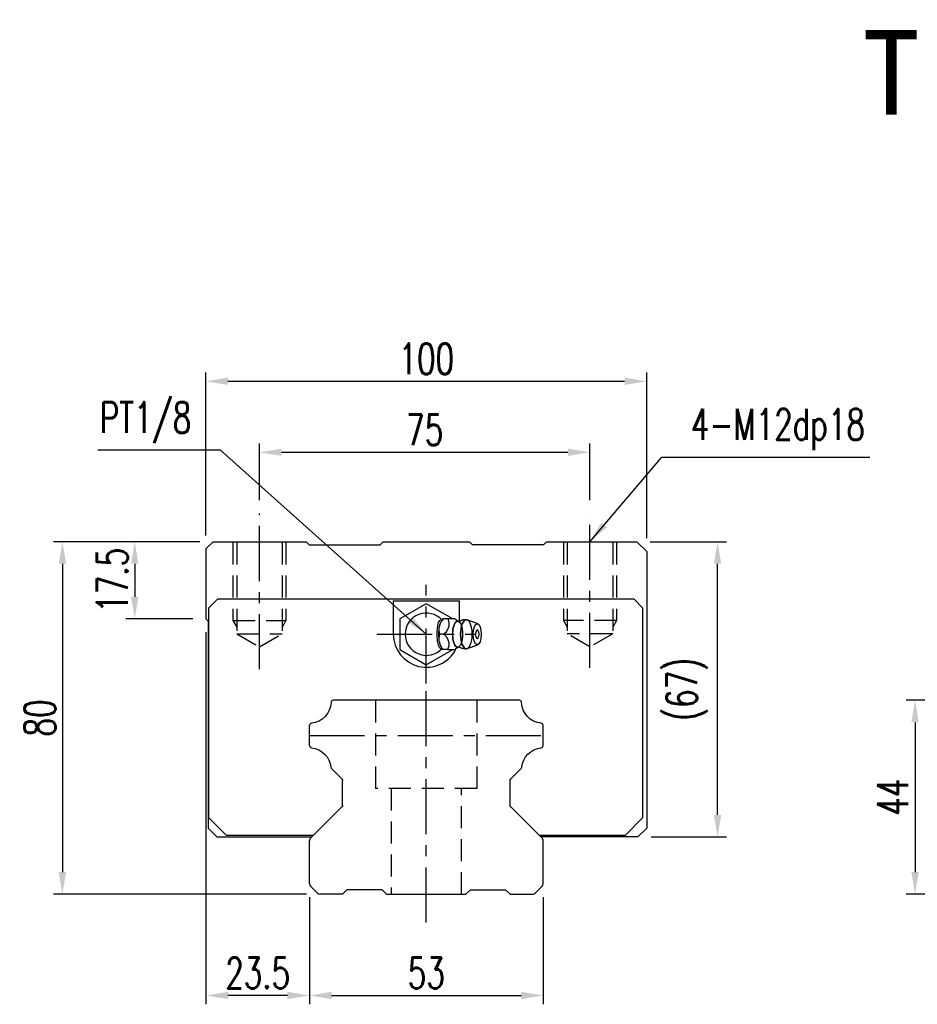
# Model space of a CAD drawing. Header units: millimetres. Extents: x 16 to 609, y 171 to 399.
# Tile 1 of 52: x 16 to 219, y 176 to 399. Entities that reach past the tile are written whole.
import ezdxf
from ezdxf.enums import TextEntityAlignment as Align

# ---------------------------------------------------------------- set-up
doc = ezdxf.new("R2010")
doc.units = ezdxf.units.MM
doc.header["$LTSCALE"] = 10
doc.linetypes.add('CENTER', pattern=[2, 1.25, -0.25, 0.25, -0.25])
doc.linetypes.add('DASHED', pattern=[0.75, 0.5, -0.25])
for name, color, linetype in [('2', 7, 'Continuous'), ('4', 7, 'Continuous'), ('CHA', 7, 'Continuous'), ('CL', 1, 'CENTER'), ('DIM', 4, 'Continuous'), ('HID', 2, 'DASHED'), ('OUT', 3, 'Continuous')]:
    doc.layers.add(name, color=color, linetype=linetype)
doc.styles.add('DIM-7', font='SIMPLEX.shx', dxfattribs={"width": 0.7, "bigfont": 'chineset.shx'})
doc.styles.add('T', font='kaiu.ttf')
doc.dimstyles.new('CNS', dxfattribs={"dimtxt": 3.5, "dimasz": 2.5, "dimexe": 1, "dimexo": 1.5, "dimgap": 0.09, "dimtad": 0, "dimdsep": 46, "dimtxsty": 'DIM-7', "dimcen": 0.09, "dimclrd": 1, "dimclre": 1, "dimclrt": 4, "dimadec": 0, "dimazin": 0, "dimtfac": 1, "dimtix": 1, "dimtmove": 2, "dimatfit": 3, "dimfxl": 1, "dimtvp": 0.971429, "dimtolj": 1, "dimarcsym": 0})

# ---------------------------------------------------------------- blocks, each defined once
blk = doc.blocks.new('*D34')
at = {"layer": 'DEFPOINTS', "color": 0}
for p in [(144.92, 301.22), (69.92, 287.33), (144.92, 287.33)]:
    blk.add_point(p, dxfattribs=at)
at = {"layer": 'DIM', "color": 7, "lineweight": -2}
for p, q in [((69.92, 290.33), (69.92, 303.22)), ((144.92, 290.33), (144.92, 303.22)), ((74.92, 301.22), (139.92, 301.22))]:
    blk.add_line(p, q, dxfattribs=at)
at = {"layer": 'DIM', "color": 7}
for points in [[(74.92, 302.05), (74.92, 300.38), (69.92, 301.22)], [(139.92, 302.05), (139.92, 300.38), (144.92, 301.22)]]:
    blk.add_solid(points, dxfattribs=at)
at = {"layer": 'DIM', "color": 7, "insert": (107.42, 306.32), "char_height": 7, "attachment_point": 5, "style": 'DIM-7'}
blk.add_mtext('\\A1;75', dxfattribs=at)
blk = doc.blocks.new('*D35')
at = {"layer": 'DEFPOINTS', "color": 0}
for p in [(81.28, 203.23), (134.28, 203.23), (134.28, 177.92)]:
    blk.add_point(p, dxfattribs=at)
at = {"layer": 'DIM', "color": 7, "lineweight": -2}
for p, q in [((81.28, 200.23), (81.28, 175.92)), ((134.28, 200.23), (134.28, 175.92)), ((86.28, 177.92), (129.28, 177.92))]:
    blk.add_line(p, q, dxfattribs=at)
at = {"layer": 'DIM', "color": 7}
for points in [[(86.28, 178.75), (86.28, 177.09), (81.28, 177.92)], [(129.28, 178.75), (129.28, 177.09), (134.28, 177.92)]]:
    blk.add_solid(points, dxfattribs=at)
at = {"layer": 'DIM', "color": 7, "insert": (107.78, 183.02), "char_height": 7, "attachment_point": 5, "style": 'DIM-7'}
blk.add_mtext('\\A1;53', dxfattribs=at)
blk = doc.blocks.new('*D36')
at = {"layer": 'DEFPOINTS', "color": 0}
for p in [(57.78, 263.42), (81.28, 203.23), (57.78, 177.92)]:
    blk.add_point(p, dxfattribs=at)
at = {"layer": 'DIM', "color": 7, "lineweight": -2}
for p, q in [((57.78, 260.42), (57.78, 175.92)), ((81.28, 200.23), (81.28, 175.92)), ((76.28, 177.92), (62.78, 177.92))]:
    blk.add_line(p, q, dxfattribs=at)
at = {"layer": 'DIM', "color": 7}
for points in [[(62.78, 178.75), (62.78, 177.09), (57.78, 177.92)], [(76.28, 178.75), (76.28, 177.09), (81.28, 177.92)]]:
    blk.add_solid(points, dxfattribs=at)
at = {"layer": 'DIM', "color": 7, "insert": (69.53, 183.02), "char_height": 7, "attachment_point": 5, "style": 'DIM-7'}
blk.add_mtext('\\A1;23.5', dxfattribs=at)
blk = doc.blocks.new('*D37')
at = {"layer": 'DEFPOINTS', "color": 0}
for p in [(59.39, 280.92), (41.62, 263.42), (57.78, 263.42)]:
    blk.add_point(p, dxfattribs=at)
at = {"layer": 'DIM', "color": 7, "lineweight": -2}
for p, q in [((56.39, 280.92), (39.62, 280.92)), ((41.62, 275.92), (41.62, 268.42)), ((54.78, 263.42), (39.62, 263.42))]:
    blk.add_line(p, q, dxfattribs=at)
at = {"layer": 'DIM', "color": 7}
for points in [[(40.79, 275.92), (42.46, 275.92), (41.62, 280.92)], [(40.79, 268.42), (42.46, 268.42), (41.62, 263.42)]]:
    blk.add_solid(points, dxfattribs=at)
at = {"layer": 'DIM', "color": 7, "insert": (36.52, 272.17), "char_height": 7, "attachment_point": 5, "rotation": 90, "style": 'DIM-7'}
blk.add_mtext('\\A1;17.5', dxfattribs=at)
blk = doc.blocks.new('*D40')
at = {"layer": 'DEFPOINTS', "color": 0}
for p in [(155.58, 280.92), (173.87, 280.92), (155.78, 213.92)]:
    blk.add_point(p, dxfattribs=at)
at = {"layer": 'DIM', "color": 7, "lineweight": -2}
for p, q in [((158.58, 280.92), (175.87, 280.92)), ((173.87, 218.92), (173.87, 275.92)), ((158.78, 213.92), (175.87, 213.92))]:
    blk.add_line(p, q, dxfattribs=at)
at = {"layer": 'DIM', "color": 7}
for points in [[(173.03, 275.92), (174.7, 275.92), (173.87, 280.92)], [(173.03, 218.92), (174.7, 218.92), (173.87, 213.92)]]:
    blk.add_solid(points, dxfattribs=at)
at = {"layer": 'DIM', "color": 7, "insert": (166.93, 247.42), "char_height": 7, "attachment_point": 5, "rotation": 90, "style": 'DIM-7'}
blk.add_mtext('\\A1;(67)', dxfattribs=at)
blk = doc.blocks.new('*D43')
at = {"layer": 'DEFPOINTS', "color": 0}
for p in [(239.44, 244.92), (218.68, 200.92), (239.44, 200.92)]:
    blk.add_point(p, dxfattribs=at)
at = {"layer": 'DIM', "color": 7, "lineweight": -2}
for p, q in [((236.44, 244.92), (216.68, 244.92)), ((218.68, 239.92), (218.68, 205.92)), ((236.44, 200.92), (216.68, 200.92))]:
    blk.add_line(p, q, dxfattribs=at)
at = {"layer": 'DIM', "color": 7}
for points in [[(217.85, 239.92), (219.51, 239.92), (218.68, 244.92)], [(217.85, 205.92), (219.51, 205.92), (218.68, 200.92)]]:
    blk.add_solid(points, dxfattribs=at)
at = {"layer": 'DIM', "color": 7, "insert": (213.58, 222.92), "char_height": 7, "attachment_point": 5, "rotation": 90, "style": 'DIM-7'}
blk.add_mtext('\\A1;44', dxfattribs=at)
blk = doc.blocks.new('*D76')
at = {"layer": 'DEFPOINTS', "color": 0}
for p in [(157.78, 317.33), (57.78, 279.32), (157.78, 278.72)]:
    blk.add_point(p, dxfattribs=at)
at = {"layer": 'DIM', "color": 7, "lineweight": -2}
for p, q in [((57.78, 282.32), (57.78, 319.33)), ((157.78, 281.72), (157.78, 319.33)), ((62.78, 317.33), (152.78, 317.33))]:
    blk.add_line(p, q, dxfattribs=at)
at = {"layer": 'DIM', "color": 7}
for points in [[(62.78, 318.17), (62.78, 316.5), (57.78, 317.33)], [(152.78, 318.17), (152.78, 316.5), (157.78, 317.33)]]:
    blk.add_solid(points, dxfattribs=at)
at = {"layer": 'DIM', "color": 7, "insert": (107.78, 322.43), "char_height": 7, "attachment_point": 5, "style": 'DIM-7'}
blk.add_mtext('\\A1;100', dxfattribs=at)
blk = doc.blocks.new('*D77')
at = {"layer": 'DEFPOINTS', "color": 0}
for p in [(59.39, 280.92), (25.21, 200.92), (83.59, 200.92)]:
    blk.add_point(p, dxfattribs=at)
at = {"layer": 'DIM', "color": 7, "lineweight": -2}
for p, q in [((56.39, 280.92), (23.21, 280.92)), ((25.21, 275.92), (25.21, 205.92)), ((80.59, 200.92), (23.21, 200.92))]:
    blk.add_line(p, q, dxfattribs=at)
at = {"layer": 'DIM', "color": 7}
for points in [[(24.38, 275.92), (26.05, 275.92), (25.21, 280.92)], [(24.38, 205.92), (26.05, 205.92), (25.21, 200.92)]]:
    blk.add_solid(points, dxfattribs=at)
at = {"layer": 'DIM', "color": 7, "insert": (20.11, 240.92), "char_height": 7, "attachment_point": 5, "rotation": 90, "style": 'DIM-7'}
blk.add_mtext('\\A1;80', dxfattribs=at)

msp = doc.modelspace()

# ---------------------------------------------------------------- linework, layer by layer
at = {"layer": '2', "color": 0, "linetype": 'Continuous'}
for p, q in [((100.283, 267.522), (115.283, 267.522)), ((100.283, 267.522), (100.283, 259.922)), ((107.783, 266.85), (101.783, 263.386)), ((113.783, 263.386), (107.783, 266.85)), ((115.283, 262.815), (115.283, 267.522)), ((101.783, 263.386), (101.783, 256.458)), ((111.611, 263.423), (111.303, 263.057)), ((114.224, 263.422), (112.628, 263.422)), ((119.459, 262.299), (117.013, 263.19)), ((117.013, 256.654), (119.459, 257.545)), ((101.783, 256.458), (107.783, 252.994)), ((107.783, 252.994), (113.783, 256.458)), ((111.303, 256.787), (111.611, 256.42)), ((128.905, 244.921), (86.662, 244.921)), ((98.782, 200.921), (116.784, 200.921))]:
    msp.add_line(p, q, dxfattribs=at)
at = {"layer": '2', "color": 0, "linetype": 'DASHED'}
for p, q in [((96.283, 244.921), (96.283, 224.921)), ((119.283, 224.921), (119.283, 244.921)), ((119.283, 224.921), (96.283, 224.921)), ((99.783, 224.921), (99.783, 200.921)), ((115.783, 200.921), (115.783, 224.921))]:
    msp.add_line(p, q, dxfattribs=at)
at = {"layer": '2', "color": 0, "linetype": 'Continuous'}
for centre, radius, start, end in [((107.783, 259.922), 4.8, 41.84413, 318.15588), ((107.783, 259.922), 7.5, 180, 332.98593), ((117.931, 259.922), 1.817, 0, 25.36197), ((117.931, 259.922), 1.817, 334.63803, 0)]:
    msp.add_arc(centre, radius, start, end, dxfattribs=at)
for centre, major_axis, start_param, end_param in [((111.849, 259.922), (0, 3.445), 0.4270949, 2.7144982), ((114.871, 259.922), (0, 2.962), 0, 3.1415928), ((114.871, 259.922), (0, 2.962), 6.0887993, 6.2831853), ((116.838, 259.922), (0, 3.3), 0, 3.1415926), ((116.838, 259.922), (0, 3.3), 6.1447586, 6.2831853), ((119.333, 259.922), (0, 1), 0, 3.1415928), ((119.333, 259.922), (0, 1), 5.6040129, 6.2831853), ((114.871, 259.922), (0, 2.962), 3.1415926, 3.3370582), ((119.333, 259.922), (0, 1), 3.1415926, 3.8208643), ((116.838, 259.922), (0, 3.3), 3.1415927, 3.2801171)]:
    msp.add_ellipse(centre, major_axis=major_axis, ratio=0.382683, start_param=start_param, end_param=end_param, dxfattribs=at)
for centre, major_axis in [((114.871, 259.922), (0, 2.962)), ((116.838, 259.922), (0, 3.3)), ((119.333, 259.922), (0, 2.4))]:
    msp.add_ellipse(centre, major_axis=major_axis, ratio=0.382683, dxfattribs=at)
for points, knots in [([(111.35, 256.733), (111.305, 256.7), (111.259, 256.676), (111.122, 256.635), (111.029, 256.649), (110.854, 256.76), (110.772, 256.855), (110.627, 257.106), (110.564, 257.262), (110.455, 257.622), (110.41, 257.832), (110.318, 258.428), (110.29, 258.839), (110.257, 259.838), (110.259, 260.443), (110.316, 261.339), (110.348, 261.646), (110.441, 262.165), (110.498, 262.387), (110.636, 262.763), (110.721, 262.919), (110.892, 263.117), (110.98, 263.174), (111.152, 263.206), (111.24, 263.184), (111.332, 263.124), (111.341, 263.117), (111.35, 263.111)], [0, 0, 0, 0, 0.0360275, 0.0360275, 0.1070265, 0.1070265, 0.1753847, 0.1753847, 0.2415106, 0.2415106, 0.3113086, 0.3113086, 0.4329125, 0.4329125, 0.6100429, 0.6100429, 0.7029399, 0.7029399, 0.7803107, 0.7803107, 0.858407, 0.858407, 0.9263707, 0.9263707, 0.9927712, 0.9927712, 1, 1, 1, 1]), ([(110.853, 259.922), (110.683, 260.469), (110.605, 261.054), (110.872, 262.277), (111.212, 262.872), (111.627, 263.422)], [0, 0, 0, 0, 0.5, 0.5, 1, 1, 1, 1]), ([(112.628, 263.422), (112.747, 263.076), (112.858, 262.722), (112.915, 262.093), (112.898, 261.824), (112.752, 261.297), (112.625, 261.034), (112.291, 260.488), (112.075, 260.203), (111.854, 259.922)], [0, 0, 0, 0, 0.316279, 0.316279, 0.5305075, 0.5305075, 0.7443494, 0.7443494, 1, 1, 1, 1]), ([(115.115, 262.825), (114.94, 262.912), (114.611, 263.098), (114.308, 263.333), (114.209, 263.437), (114.208, 263.438)], [0, 0, 0, 0, 0.4665667, 0.9926759, 1, 1, 1, 1]), ([(115.258, 262.821), (115.26, 262.82), (115.258, 262.819), (115.124, 262.81), (115.109, 262.819), (115.105, 262.823)], [0, 0, 0, 0, 0.2139158, 0.7161953, 1, 1, 1, 1]), ([(116.838, 263.2), (116.674, 263.21), (116.274, 263.199), (115.733, 263.055), (115.389, 262.881), (115.261, 262.804)], [0, 0, 0, 0, 0.2958099, 0.7301371, 1, 1, 1, 1]), ([(111.627, 256.422), (111.214, 256.969), (110.878, 257.554), (110.605, 258.777), (110.682, 259.372), (110.853, 259.922)], [0, 0, 0, 0, 0.5, 0.5, 1, 1, 1, 1]), ([(111.854, 259.922), (112.126, 259.576), (112.394, 259.222), (112.729, 258.593), (112.83, 258.324), (112.918, 257.797), (112.906, 257.534), (112.814, 256.988), (112.724, 256.703), (112.628, 256.422)], [0, 0, 0, 0, 0.316279, 0.316279, 0.5305075, 0.5305075, 0.7443494, 0.7443494, 1, 1, 1, 1]), ([(115.1, 257.018), (115.117, 257.027), (115.148, 257.046), (115.284, 257.008), (115.271, 257.019), (115.269, 257.02)], [0, 0, 0, 0, 0.3884838, 0.9316371, 1, 1, 1, 1]), ([(115.266, 257.04), (115.396, 256.96), (115.741, 256.785), (116.282, 256.645), (116.677, 256.631), (116.838, 256.639)], [0, 0, 0, 0, 0.2760067, 0.7089354, 1, 1, 1, 1]), ([(112.628, 256.422), (113.183, 256.422), (113.744, 256.422), (114.201, 256.422), (114.239, 256.422), (114.225, 256.422)], [0, 0, 0, 0, 0.6004936, 0.6004936, 1, 1, 1, 1]), ([(114.227, 256.418), (114.244, 256.437), (114.384, 256.574), (114.687, 256.804), (115.003, 256.961), (115.114, 257.011)], [0, 0, 0, 0, 0.0950335, 0.7034174, 1, 1, 1, 1])]:
    msp.add_open_spline(points, degree=3, knots=knots, dxfattribs=at)
for points, degree in [([(111.627, 263.422), (111.616, 263.422), (111.61, 263.422), (111.61, 263.422)], 3), ([(112.628, 263.422), (111.627, 263.422)], 1), ([(111.854, 259.922), (110.853, 259.922)], 1), ([(112.628, 256.422), (111.627, 256.422)], 1)]:
    msp.add_open_spline(points, degree=degree, dxfattribs=at)
at = {"layer": '4', "color": 0, "linetype": 'Continuous'}
for p, q in [((58.465, 265.922), (60.465, 267.922)), ((60.465, 267.922), (154.866, 267.922)), ((154.866, 267.922), (156.865, 265.922)), ((58.465, 218.222), (58.465, 265.922)), ((156.865, 265.922), (156.865, 218.222)), ((81.283, 234.629), (81.283, 239.213)), ((134.283, 234.629), (134.283, 239.213)), ((88.637, 227.066), (86.283, 229.42)), ((126.929, 227.066), (129.283, 229.42)), ((88.783, 221.129), (88.783, 226.713)), ((126.783, 221.129), (126.783, 226.713)), ((81.576, 213.715), (88.637, 220.776)), ((133.99, 213.715), (126.929, 220.776)), ((62.465, 214.222), (58.465, 218.222)), ((156.865, 218.222), (152.865, 214.222)), ((82.083, 214.222), (62.465, 214.222)), ((81.283, 203.23), (81.283, 213.008)), ((152.865, 214.222), (133.483, 214.222)), ((134.283, 203.23), (134.283, 213.008)), ((83.062, 201.141), (81.503, 202.7)), ((88.783, 200.921), (89.783, 201.921)), ((97.783, 201.921), (89.783, 201.921)), ((98.782, 200.921), (97.783, 201.921)), ((116.784, 200.921), (117.783, 201.921)), ((117.783, 201.921), (125.783, 201.921)), ((126.783, 200.921), (125.783, 201.921)), ((132.504, 201.141), (134.063, 202.7)), ((88.783, 200.921), (83.592, 200.921)), ((126.783, 200.921), (131.974, 200.921))]:
    msp.add_line(p, q, dxfattribs=at)
at = {"layer": '4', "color": 0, "linetype": 'Continuous', "extrusion": (0, 0, -1)}
for centre, radius, start, end in [((-81.216, 244.633), 4.95, 182.22905, 264.02428), ((-134.35, 244.633), 4.95, 275.97572, 357.77095), ((-81.216, 229.208), 4.95, 95.97572, 174.04843), ((-134.35, 229.208), 4.95, 5.95157, 84.02428), ((-88.283, 226.713), 0.5, 134.99998, 180), ((-127.283, 226.713), 0.5, 0, 45.00002), ((-88.283, 221.129), 0.5, 180, 225), ((-127.283, 221.129), 0.5, 315, 0)]:
    msp.add_arc(centre, radius, start, end, dxfattribs=at)
at = {"layer": '4', "color": 0, "linetype": 'Continuous'}
for centre, radius, start, end in [((86.662, 244.421), 0.5, 90, 177.77095), ((128.905, 244.421), 0.5, 2.22905, 90), ((81.783, 239.213), 0.5, 95.97572, 180), ((133.783, 239.213), 0.5, 0, 84.02428), ((81.783, 234.629), 0.5, 180, 264.02428), ((133.783, 234.629), 0.5, 275.97572, 0), ((86.636, 229.774), 0.5, 185.95157, 225.00002), ((128.93, 229.774), 0.5, 314.99998, 354.04843), ((82.283, 213.008), 1, 135, 180), ((133.283, 213.008), 1, 0, 45), ((82.033, 203.23), 0.75, 180, 225.00006), ((133.533, 203.23), 0.75, 314.99994, 0), ((83.592, 201.671), 0.75, 225.00006, 270), ((131.974, 201.671), 0.75, 270, 314.99994)]:
    msp.add_arc(centre, radius, start, end, dxfattribs=at)
at = {"layer": 'CL', "color": 0}
for p, q in [((69.916, 251.991), (69.916, 287.334)), ((144.916, 252.29), (144.916, 287.334)), ((107.783, 248.71), (107.783, 271.134)), ((96.571, 259.922), (118.995, 259.922)), ((107.783, 194.509), (107.783, 251.334)), ((81.283, 236.921), (134.165, 236.921))]:
    msp.add_line(p, q, dxfattribs=at)
at = {"layer": 'HID', "color": 0}
for p, q in [((63.916, 280.722), (63.916, 263.022)), ((64.766, 280.722), (64.766, 260.022)), ((75.066, 280.722), (75.066, 260.022)), ((75.916, 280.722), (75.916, 263.022)), ((138.916, 280.722), (138.916, 263.022)), ((139.766, 280.722), (139.766, 260.022)), ((150.066, 280.722), (150.066, 260.022)), ((150.916, 280.722), (150.916, 263.022)), ((63.916, 263.022), (75.916, 263.022)), ((63.917, 263.022), (64.767, 261.55)), ((75.917, 263.021), (75.068, 261.549)), ((138.915, 263.021), (139.765, 261.549)), ((150.916, 263.022), (138.916, 263.022)), ((150.916, 263.022), (150.066, 261.55)), ((64.766, 260.022), (75.066, 260.022)), ((64.766, 260.022), (69.916, 257.049)), ((69.916, 257.049), (75.066, 260.022)), ((150.066, 260.022), (139.766, 260.022)), ((144.916, 257.049), (139.766, 260.022)), ((150.066, 260.022), (144.916, 257.049))]:
    msp.add_line(p, q, dxfattribs=at)
at = {"layer": 'OUT', "color": 0, "linetype": 'Continuous'}
for p, q in [((59.386, 280.921), (57.783, 279.319)), ((59.386, 280.921), (80.485, 280.921)), ((81.185, 280.221), (80.485, 280.921)), ((81.185, 280.221), (97.285, 280.221)), ((97.285, 280.221), (97.985, 280.921)), ((97.985, 280.921), (117.583, 280.921)), ((118.283, 280.221), (117.583, 280.921)), ((134.381, 280.221), (118.281, 280.221)), ((134.381, 280.221), (135.081, 280.921)), ((135.081, 280.921), (155.583, 280.921)), ((155.583, 280.921), (157.783, 278.721)), ((57.783, 279.319), (57.783, 263.421)), ((157.783, 278.721), (157.783, 215.921)), ((57.783, 263.421), (58.283, 262.921)), ((58.283, 262.921), (58.283, 215.921)), ((60.283, 213.921), (58.283, 215.921)), ((155.783, 213.921), (157.783, 215.921)), ((60.283, 213.921), (81.782, 213.921)), ((155.783, 213.921), (133.784, 213.921))]:
    msp.add_line(p, q, dxfattribs=at)

# ---------------------------------------------------------------- texts
at = {"layer": 'CHA', "style": 'T'}
msp.add_text('TRH55VL', height=19.2, dxfattribs=at).set_placement((252.441, 387.323), align=Align.MIDDLE)
at = {"layer": 'DIM', "color": 0, "char_height": 7, "style": 'DIM-7'}
for s, insert, attachment_point in [('\\A1;PT1/8', (54.461, 303.265), 9), ('\\A1;4-M12dp18', (167.816, 301.717), 7)]:
    msp.add_mtext(s, dxfattribs=dict(at, insert=insert, attachment_point=attachment_point))

# ---------------------------------------------------------------- dimensions: what is measured, and where the dimension line sits
at = {"layer": 'DIM', "color": 0}
for base, p1, p2, picture, middle in [((157.783, 317.332), (57.783, 279.319), (157.783, 278.721), '*D76', (107.783, 322.432)), ((144.916, 301.217), (69.916, 287.334), (144.916, 287.334), '*D34', (107.416, 306.317)), ((57.783, 177.92), (81.283, 203.231), (57.783, 263.421), '*D36', (69.533, 183.02)), ((134.283, 177.92), (81.283, 203.234), (134.283, 203.234), '*D35', (107.783, 183.02))]:
    dim = msp.add_linear_dim(base=base, p1=p1, p2=p2, dimstyle='CNS', override={"dimscale": 2, "dimgap": 0.8, "dimtad": 1, "dimclrd": 7, "dimclre": 7, "dimclrt": 7, "dimadec": 2, "dimazin": 2, "dimtmove": 1}, dxfattribs=at)
    dim.commit()
    dim.dimension.update_dxf_attribs({"geometry": picture, "text_midpoint": middle})
for base, p1, p2, picture, middle in [((25.213, 200.921), (59.386, 280.921), (83.592, 200.921), '*D77', (20.113, 240.921)), ((41.622, 263.421), (59.386, 280.921), (57.783, 263.421), '*D37', (36.522, 272.171)), ((218.679, 200.921), (239.439, 244.921), (239.439, 200.921), '*D43', (213.579, 222.921))]:
    dim = msp.add_linear_dim(base=base, p1=p1, p2=p2, angle=90, dimstyle='CNS', override={"dimscale": 2, "dimgap": 0.8, "dimtad": 1, "dimclrd": 7, "dimclre": 7, "dimclrt": 7, "dimadec": 2, "dimazin": 2, "dimtmove": 1}, dxfattribs=at)
    dim.commit()
    dim.dimension.update_dxf_attribs({"geometry": picture, "text_midpoint": middle})
dim = msp.add_linear_dim(base=(173.866, 280.921), p1=(155.783, 213.921), p2=(155.583, 280.921), angle=90, text='(<>)', dimstyle='CNS', override={"dimscale": 2, "dimgap": 0.8, "dimtad": 1, "dimclrd": 7, "dimclre": 7, "dimclrt": 7, "dimadec": 2, "dimazin": 2, "dimtmove": 1}, dxfattribs=at)
dim.commit()
dim.dimension.update_dxf_attribs({"geometry": '*D40', "text_midpoint": (166.932, 247.421)})

# ---------------------------------------------------------------- leaders
at = {"layer": 'DIM', "color": 0, "annotation_type": 0, "has_hookline": 1}
for points, hookline_direction, text_width in [([(107.783, 259.922), (61.061, 301.665), (56.061, 301.665)], 1, 21.233), ([(144.916, 280.921), (161.216, 300.117), (166.216, 300.117)], 0, 40.6)]:
    msp.add_leader(points, dimstyle='CNS', override={"dimscale": 2, "dimgap": 0.8, "dimtad": 1, "dimclrd": 7, "dimclre": 4, "dimadec": 2, "dimazin": 2, "dimtmove": 1}, dxfattribs=dict(at, hookline_direction=hookline_direction, text_width=text_width))

doc.saveas('drawing.dxf')
